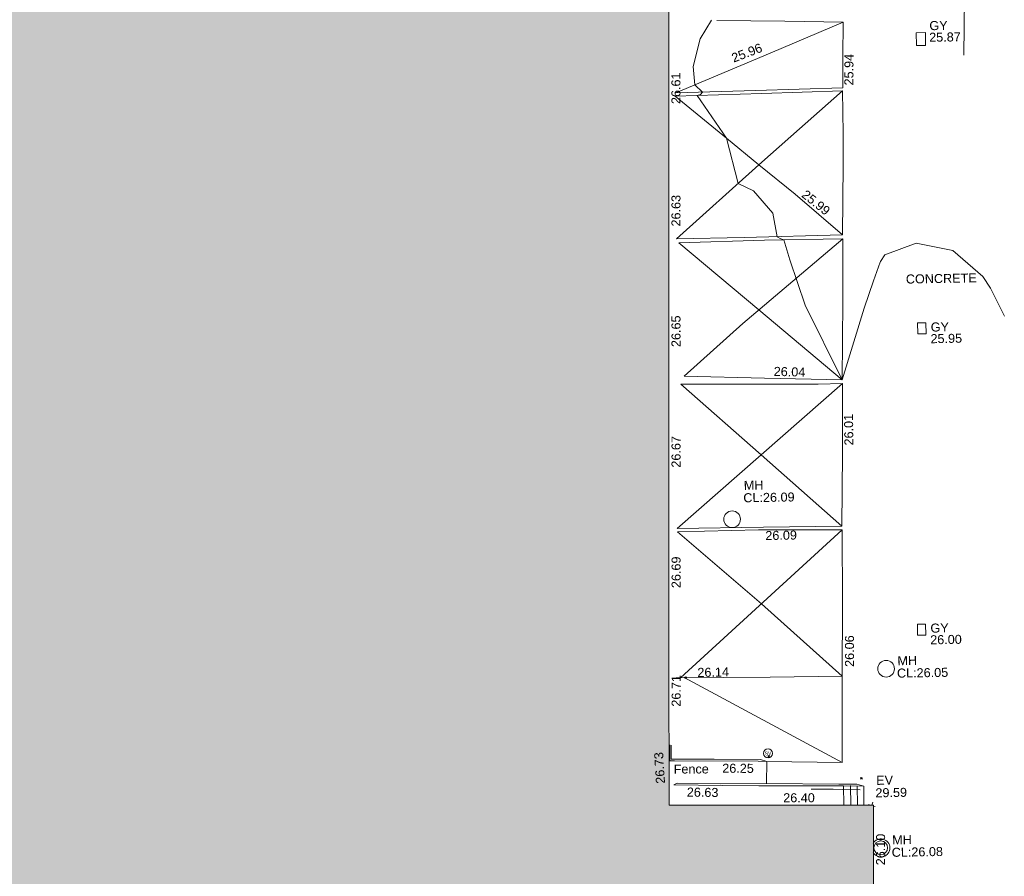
# Model space of a CAD drawing. Header units: millimetres. Extents: x -287732 to 520720, y -103372 to 287754.
# Tile 164 of 256: x -149992 to -109149, y 118755 to 154294. Entities that reach past the tile are written whole.
import ezdxf

# ---------------------------------------------------------------- set-up
doc = ezdxf.new("R2010")
doc.units = ezdxf.units.MM
doc.linetypes.add('IMPORT-UG_ELEC_STREET LIGHTING_QLB2 _2_', pattern=[2700, 1500, -300, 0, -250, 150, -300, 0, -200])
for name, color, linetype, lineweight, true_color in [('00_TOPO_EAVE', 7, 'Continuous', 9, 0x666666), ('00_TOPO_ROAD_MARKING_WHITE_CONTINUOUS', 7, 'Continuous', 9, 0x999999), ('00_TOPO_ROAD_MARKING_YELLOW_CONTINUOUS', 40, 'Continuous', 9, 0xffbf00), ('00_TOPO_SERV_GULLY', 7, 'Continuous', 9, 0x5252a5), ('00_TOPO_SERV_MH', 7, 'Continuous', 9, 0x666666), ('00_TOPO_SERV_STOP_VALVE', 7, 'Continuous', 9, 0x666666), ('00_TOPO_STEPS', 7, 'Continuous', 9, 0x666666), ('00_UAV_BUILDING_OUTLINE', 5, 'Continuous', 9, 0x0000ff), ('00_UAV_FENCE', 7, 'Continuous', 9, 0x264c2f), ('00_UAV_WALL_RETAINING', 7, 'Continuous', 9, 0x7c00a5), ('01_DTM_CONTOUR_MNR', 7, 'Continuous', 9, 0xa5a552), ('12333-PUM-2D-U-0001-C01 - Rev2_REVIT IMPORT_dwg', 7, 'Continuous', 9, 0x767676), ('A_RHA_Line', 7, 'Continuous', 9, 0x00a600), ('PUM-UNIDENTIFIED UTILITIES-MH', 7, 'Continuous', 9, 0x52a500)]:
    doc.layers.add(name, color=color, linetype=linetype, lineweight=lineweight, true_color=true_color)
for name, color, linetype, lineweight in [('00_TOPO_HAND_RAIL', 7, 'Continuous', 9), ('00_TOPO_SURVEY_TEXT', 7, 'Continuous', 9), ('00_UAV_SURFACE', 7, 'Continuous', 9), ('A_RHA_Detail', 7, 'Continuous', 9), ('GEN-TEXT', 7, 'Continuous', 9)]:
    doc.layers.add(name, color=color, linetype=linetype, lineweight=lineweight)
doc.styles.add('Swis721 Lt BT', font='swissl.ttf', dxfattribs={"height": 400})
doc.styles.add('Swis721 Lt BT_2', font='swissl.ttf', dxfattribs={"height": 375})

# ---------------------------------------------------------------- blocks, each defined once
blk = doc.blocks.new('12333-PUM-2D-U-0001-C01 - Rev2_REVIT IMPORT_dwg_MSL_Eaves_SYM_1-V27-Site Location Plan Proposed')
at = {"layer": '00_TOPO_EAVE', "color": 254, "true_color": 0xcccccc}
for p, q in [((-133, 43), (-357, 116)), ((13, 41), (116, 357)), ((357, -116), (181, -59))]:
    blk.add_line(p, q, dxfattribs=at)
blk = doc.blocks.new('12333-PUM-2D-U-0001-C01 - Rev2_REVIT IMPORT_dwg_MSL_Sluice_Valve_SYM-2077186-Site Location Plan Proposed')
at = {"layer": '00_TOPO_SERV_STOP_VALVE', "color": 254, "true_color": 0xcccccc}
blk.add_circle((0, 0), 500, dxfattribs=at)
at = {"layer": '00_TOPO_SERV_STOP_VALVE', "insert": (0, 199), "char_height": 400, "width": 785.11, "attachment_point": 2, "line_spacing_factor": 1.005062, "style": 'Swis721 Lt BT'}
blk.add_mtext('SV', dxfattribs=at)
blk = doc.blocks.new('12333-PUM-2D-U-0001-C01 - Rev2_REVIT IMPORT_dwg_MGS62954_T2_Galway_ITM_3d_Rev1-2077680-Site Location Plan Proposed')
at = {"layer": '00_TOPO_HAND_RAIL', "color": 254, "true_color": 0xcccccc, "flags": 128}
blk.add_lwpolyline([(533788985, 725679760), (533788246, 725679784), (533787871, 725679796), (533786953, 725679813)], dxfattribs=at)
at = {"layer": '00_TOPO_ROAD_MARKING_WHITE_CONTINUOUS', "color": 254, "true_color": 0xcccccc, "flags": 128}
blk.add_lwpolyline([(533794080, 725725669), (533794050, 725722620), (533794030, 725721870), (533794000, 725719800), (533793980, 725718610), (533793920, 725715720), (533793880, 725712540), (533793820, 725710160)], dxfattribs=at)
at = {"layer": '00_TOPO_ROAD_MARKING_YELLOW_CONTINUOUS', "color": 254, "true_color": 0xcccccc}
for p, q in [((533781820, 725708660), (533783910, 725706890)), ((533781620, 725684538), (533788430, 725690550)), ((533781765, 725684536), (533788260, 725680900))]:
    blk.add_line(p, q, dxfattribs=at)
at = {"layer": '00_TOPO_ROAD_MARKING_YELLOW_CONTINUOUS', "color": 254, "true_color": 0xcccccc, "flags": 128}
for points in [[(533783600, 725711770), (533786420, 725711700), (533788840, 725711610), (533788800, 725710180), (533788770, 725708890), (533785150, 725708840), (533781850, 725708800)], [(533781850, 725708800), (533785790, 725710380), (533788840, 725711610)], [(533781770, 725702740), (533784580, 725702750), (533788650, 725702790), (533788730, 725705700), (533788750, 725707000), (533788760, 725708770)], [(533786580, 725706910), (533788760, 725708770), (533785410, 725708710), (533781820, 725708660)], [(533786580, 725706910), (533785230, 725705750), (533781770, 725702740)], [(533783910, 725706890), (533785230, 725705750), (533786720, 725704510), (533788650, 725702790)], [(533781860, 725702580), (533785410, 725702630), (533788660, 725702630), (533788620, 725700040), (533788530, 725696770), (533785310, 725696900), (533781980, 725697040)], [(533781860, 725702580), (533785128, 725699744), (533788530, 725696770)], [(533788660, 725702630), (533784450, 725699190), (533781980, 725697040)], [(533781835, 725696712), (533787530, 725696620), (533788540, 725696630), (533788500, 725693720), (533788420, 725690700), (533785170, 725690720), (533781590, 725690730)], [(533781590, 725690730), (533785120, 725693730), (533788540, 725696630)], [(533781835, 725696712), (533785120, 725693730), (533788420, 725690700)], [(533781430, 725684540), (533785330, 725684490), (533788320, 725684480), (533788380, 725687490), (533788430, 725690550), (533784960, 725690610), (533781590, 725690590)], [(533785140, 725681000), (533788260, 725680900), (533788320, 725684480), (533785025, 725687544), (533781590, 725690590)]]:
    blk.add_lwpolyline(points, dxfattribs=at)
at = {"layer": '00_TOPO_SERV_GULLY', "color": 254, "true_color": 0xcccccc}
for p, q in [((533791859, 725711122), (533791859, 725710588)), ((533791859, 725711122), (533792240, 725711122)), ((533792240, 725710588), (533792240, 725711122)), ((533791859, 725710588), (533792240, 725710588)), ((533791706, 725698625), (533791706, 725699082)), ((533791706, 725699082), (533792049, 725699082)), ((533792049, 725699082), (533792049, 725698625)), ((533791706, 725698625), (533792049, 725698625)), ((533791478, 725686128), (533791478, 725686585)), ((533791478, 725686585), (533791820, 725686585)), ((533791820, 725686585), (533791820, 725686128)), ((533791478, 725686128), (533791820, 725686128))]:
    blk.add_line(p, q, dxfattribs=at)
at = {"layer": '00_TOPO_SERV_MH', "color": 254, "true_color": 0xcccccc}
for centre in [(533783870, 725691070), (533790150, 725684761)]:
    blk.add_circle(centre, 346, dxfattribs=at)
for start, end in [(0, 149.442), (209.0962, 0)]:
    blk.add_arc((533789802, 725677332), 373, start, end, dxfattribs=at)
at = {"layer": '00_TOPO_STEPS', "color": 254, "true_color": 0xcccccc}
for p, q in [((533788581, 725679937), (533788581, 725679127)), ((533788861, 725679921), (533788863, 725679122))]:
    blk.add_line(p, q, dxfattribs=at)
at = {"layer": '00_TOPO_STEPS', "color": 254, "true_color": 0xcccccc, "flags": 128}
blk.add_lwpolyline([(533789126, 725679118), (533789133, 725679910), (533788293, 725679932), (533788298, 725679132)], dxfattribs=at)
at = {"layer": '00_UAV_FENCE', "color": 254, "true_color": 0xcccccc}
blk.add_line((533784779, 725681016), (533781307, 725681095), dxfattribs=at)
at = {"layer": '00_UAV_SURFACE', "color": 254, "true_color": 0xcccccc}
blk.add_line((533785102, 725680092), (533785140, 725681000), dxfattribs=at)
at = {"layer": '00_UAV_WALL_RETAINING', "color": 254, "true_color": 0xcccccc}
blk.add_line((533784779, 725681016), (533785140, 725681000), dxfattribs=at)
at = {"layer": '00_UAV_WALL_RETAINING', "color": 254, "true_color": 0xcccccc, "flags": 128}
for points in [[(533781121, 725681754), (533781112, 725681096), (533781307, 725681095)], [(533785140, 725681000), (533784875, 725681080), (533782952, 725681130), (533781167, 725681159), (533781172, 725681751)], [(533781254, 725680103), (533781393, 725680161), (533783214, 725680107), (533785102, 725680092)], [(533788293, 725679932), (533784786, 725679990), (533783295, 725680037), (533781254, 725680103)], [(533785102, 725680092), (533788098, 725680013), (533788853, 725679994), (533789133, 725679910)]]:
    blk.add_lwpolyline(points, dxfattribs=at)
at = {"layer": '01_DTM_CONTOUR_MNR', "color": 254, "true_color": 0xcccccc, "flags": 128}
blk.add_lwpolyline([(533783376, 725711794), (533782898, 725711024), (533782577, 725709879), (533782640, 725709120), (533782950, 725708810), (533782860, 725708716), (533782720, 725708670), (533783910, 725706890), (533784370, 725705000), (533784997, 725704674), (533785786, 725703742), (533785940, 725702760), (533786100, 725702664), (533786220, 725702630), (533786448, 725701793), (533787057, 725699906), (533788530, 725696770), (533789494, 725699739), (533789901, 725700861), (533790196, 725701634), (533790207, 725701661), (533790392, 725701925), (533791704, 725702393), (533793218, 725702054), (533794446, 725700966), (533794758, 725700468), (533795310, 725699300)], dxfattribs=at)
at = {"xscale": 0.375, "yscale": 0.375, "zscale": 0.375}
for name, p in [('12333-PUM-2D-U-0001-C01 - Rev2_REVIT IMPORT_dwg_MSL_Sluice_Valve_SYM-2077186-Site Location Plan Proposed', (533785191, 725681334)), ('12333-PUM-2D-U-0001-C01 - Rev2_REVIT IMPORT_dwg_MSL_Eaves_SYM_1-V27-Site Location Plan Proposed', (533789454, 725679097))]:
    blk.add_blockref(name, p, dxfattribs=at)
at = {"layer": '00_TOPO_EAVE', "char_height": 375, "attachment_point": 1, "line_spacing_factor": 1.005062, "style": 'Swis721 Lt BT_2'}
for s, insert, width in [('EV', (533789657, 725680324), 736.08), ('29.59', (533789615, 725679808), 1495.9)]:
    blk.add_mtext(s, dxfattribs=dict(at, insert=insert, width=width))
at = {"layer": '00_TOPO_ROAD_MARKING_YELLOW_CONTINUOUS', "color": 251, "true_color": 0x666666, "char_height": 375, "width": 1495.9, "attachment_point": 1, "line_spacing_factor": 1.005062, "style": 'Swis721 Lt BT_2'}
for s, insert, rotation in [('25.96', (533784138, 725710363), 20.0081), ('25.94', (533788837, 725708986), 88.7056), ('25.99', (533787191, 725704711), 320.3879), ('26.04', (533785711, 725697365), 357.565), ('26.01', (533788582, 725694047), 90), ('26.06', (533788444, 725684866), 89.0472)]:
    blk.add_mtext(s, dxfattribs=dict(at, insert=insert, rotation=rotation))
for s, insert in [('26.09', (533785235, 725690559)), ('26.14', (533782318, 725684930))]:
    blk.add_mtext(s, dxfattribs=dict(at, insert=insert))
at = {"layer": '00_TOPO_SERV_GULLY', "color": 251, "true_color": 0x666666, "char_height": 375, "attachment_point": 1, "line_spacing_factor": 1.005062, "style": 'Swis721 Lt BT_2'}
for s, insert, width in [('GY', (533792408, 725711591), 821.56), ('25.87', (533792391, 725711108), 1495.9), ('GY', (533792246, 725699088), 821.56), ('25.95', (533792229, 725698605), 1495.9), ('GY', (533792015, 725686598), 821.56), ('26.00', (533791997, 725686115), 1495.9)]:
    blk.add_mtext(s, dxfattribs=dict(at, insert=insert, width=width))
at = {"layer": '00_TOPO_SERV_MH', "char_height": 375, "attachment_point": 1, "line_spacing_factor": 1.005062, "style": 'Swis721 Lt BT_2'}
for s, insert, width in [('MH', (533784378, 725692656), 949.78), ('CL:26.09', (533784350, 725692141), 2440.93), ('MH', (533790623, 725685271), 949.78), ('CL:26.05', (533790595, 725684756), 2440.93), ('MH', (533790275, 725677841), 949.78), ('CL:26.08', (533790247, 725677327), 2440.93)]:
    blk.add_mtext(s, dxfattribs=dict(at, insert=insert, width=width))
at = {"layer": '00_TOPO_SURVEY_TEXT', "color": 251, "true_color": 0x666666, "insert": (533791249, 725701096), "char_height": 375, "width": 3286.24, "attachment_point": 1, "line_spacing_factor": 1.005062, "style": 'Swis721 Lt BT_2'}
blk.add_mtext('CONCRETE', dxfattribs=at)
at = {"layer": '00_UAV_BUILDING_OUTLINE', "color": 251, "true_color": 0x666666, "char_height": 375, "width": 1495.9, "attachment_point": 1, "line_spacing_factor": 1.005062, "style": 'Swis721 Lt BT_2'}
for s, insert, rotation in [('26.61', (533781651, 725708339), 89.0222), ('26.63', (533781565, 725703259), 89.0222), ('26.65', (533781479, 725698259), 89.0222), ('26.67', (533781394, 725693256), 89.0222), ('26.69', (533781309, 725688259), 89.0222), ('26.71', (533781225, 725683342), 89.0222), ('26.73', (533780522, 725680146), 92.5765), ('26.40', (533785790, 725679670), 359.0222), ('26.10', (533789589, 725676614), 89.0222)]:
    blk.add_mtext(s, dxfattribs=dict(at, insert=insert, rotation=rotation))
at = {"layer": '00_UAV_FENCE', "color": 251, "true_color": 0x666666, "char_height": 375, "attachment_point": 1, "line_spacing_factor": 1.005062, "style": 'Swis721 Lt BT_2'}
for s, insert, width, rotation in [('Fence', (533781267, 725680938), 1681.11, 359.3153), ('26.25', (533783284, 725680940), 1495.9, 358.6965)]:
    blk.add_mtext(s, dxfattribs=dict(at, insert=insert, width=width, rotation=rotation))
at = {"layer": '00_UAV_WALL_RETAINING', "color": 251, "true_color": 0x666666, "insert": (533781800, 725679976), "char_height": 375, "width": 1495.9, "attachment_point": 1, "rotation": 358.1675, "line_spacing_factor": 1.005062, "style": 'Swis721 Lt BT_2'}
blk.add_mtext('26.63', dxfattribs=at)
blk = doc.blocks.new('12333-PUM-2D-U-0001-C01 - Rev2_REVIT IMPORT_dwg-1620468-Site Location Plan Proposed')
at = {"layer": 'GEN-TEXT', "color": 253, "true_color": 0xaaaaaa}
for p, q in [((140709, 68645), (140780, 68716)), ((140780, 68645), (140709, 68716)), ((144103, 65316), (144174, 65386)), ((144174, 65316), (144103, 65386)), ((147932, 64343), (148003, 64414)), ((148003, 64343), (147932, 64414))]:
    blk.add_line(p, q, dxfattribs=at)
at = {"layer": 'PUM-UNIDENTIFIED UTILITIES-MH', "color": 9, "true_color": 0xc5e1aa}
blk.add_circle((148717, 61483), 282, dxfattribs=at)
blk.add_blockref('12333-PUM-2D-U-0001-C01 - Rev2_REVIT IMPORT_dwg_MGS62954_T2_Galway_ITM_3d_Rev1-2077680-Site Location Plan Proposed', (-533641080, -725615854))

msp = doc.modelspace()

# ---------------------------------------------------------------- hatches: boundary and pattern name
at = {"layer": 'A_RHA_Detail', "true_color": 0xc0c0c0}
h = msp.add_hatch(color=9, dxfattribs=at)
h.paths.add_polyline_path([(-80881, -68503), (-80401, -68483), (-80401, -62985), (-24475, -63009), (-24456, -50840), (-36623, -50832), (-36623, -44229), (-50959, -44218), (-50959, -42574), (-54564, -42571), (-54566, -45054), (-92409, -45027), (-92412, -49202), (-100062, -49202), (-100052, -64853), (-86121, -64853), (-86092, -62958), (-84861, -62958), (-84855, -68240), (-80871, -68240)])
h.paths.add_polyline_path([(-137239, -68462), (-132720, -68433), (-132847, -62850), (-130455, -62917), (-130498, -61356), (-117581, -61423), (-117492, -49184), (-125137, -49178), (-125134, -45033), (-163007, -45006), (-163007, -44090), (-163124, -44090), (-163123, -42384), (-166564, -42384), (-166565, -44044), (-193158, -44025), (-193195, -62864), (-137270, -62917), (-137254, -65680)])
h.paths.add_polyline_path([(120311, -32334), (120312, -31611), (133451, -31638), (133469, -19718), (121296, -19692), (121320, -8191), (112277, -8172), (112263, -14811), (78286, -14740), (78293, -8167), (75242, -8161), (69356, -8153), (69354, -9157), (68373, -9155), (68373, -13706), (69334, -13708), (69325, -16250), (66623, -16250), (66620, -17995), (65989, -17995), (65985, -19731), (57152, -19712), (57127, -31560), (70278, -31587), (70278, -32272), (78264, -32285), (78267, -31020), (112336, -31091), (112336, -32318), (119781, -32333)])
h.paths.add_polyline_path([(7504, -1791), (15482, -674), (15484, 148), (56188, 206), (56156, 14338), (18017, 14236), (17968, 34313), (21727, 34324), (21709, 40608), (18010, 40608), (17996, 45484), (9770, 45421), (3966, 45447), (3985, 14177), (1023, 14177), (-277, 14191), (-232, 5968), (-226, 194), (553, 183), (7478, 143), (7489, -674)])
h.paths.add_polyline_path([(77756, 53), (77730, 1700), (94464, 1660), (94606, 17991), (88810, 18015), (88800, 14437), (69414, 14458), (69377, 100), (75242, 67)])
h.paths.add_polyline_path([(61252, 46454), (105775, 46473), (105768, 61853), (92285, 61853), (92309, 65784), (96107, 65768), (96060, 75209), (101085, 75072), (104988, 74765), (108404, 74364), (112009, 73787), (115645, 73050), (116891, 72762), (120209, 71893), (120865, 71704), (124136, 70670), (127436, 69481), (127820, 69395), (128274, 69332), (128732, 69307), (129190, 69320), (129645, 69372), (130095, 69461), (130535, 69588), (130963, 69751), (131376, 69950), (131771, 70182), (132163, 70461), (132496, 70742), (132821, 71065), (133117, 71414), (133384, 71787), (133617, 72179), (133817, 72591), (133983, 73018), (134112, 73458), (134204, 73907), (134258, 74362), (134273, 74820), (134251, 75277), (134190, 75731), (134091, 76179), (133955, 76617), (133783, 77041), (133576, 77450), (133336, 77840), (133064, 78209), (132762, 78554), (132432, 78872), (132077, 79161), (131698, 79420), (131300, 79646), (131094, 79746), (132146, 83110), (122788, 86283), (121604, 82800), (117096, 83871), (116842, 83526), (116121, 91222), (110238, 91274), (110194, 90435), (104988, 90486), (104973, 94310), (103746, 94310), (103840, 122852), (96365, 122932), (96350, 123952), (104556, 123902), (104607, 120249), (125503, 120134), (125662, 137657), (114480, 137699), (114382, 129150), (104644, 129188), (104578, 126217), (101184, 126159), (101265, 135959), (89967, 135989), (89928, 125824), (93631, 125841), (93581, 122932), (88697, 122905), (88679, 95739), (86378, 95739), (86378, 96178), (83280, 96201), (83274, 95736), (70170, 95733), (70166, 96272), (66675, 96257), (66655, 95756), (65785, 95756), (65888, 117471), (53473, 117488), (53434, 98570), (40649, 98570), (40610, 94406), (38854, 94410), (38849, 89464), (40612, 89518), (40665, 86258), (38372, 86306), (38370, 76901), (50938, 76944), (50923, 74599), (56485, 74589), (56485, 75195), (92465, 75233), (92646, 71767), (89811, 69363), (85313, 69361), (85313, 66907), (75210, 66903), (75210, 63816), (70819, 63816), (70819, 64253), (69457, 64253), (69456, 66902), (61303, 66899), (61305, 63970), (70500, 63970), (70500, 61853), (61246, 61849), (61252, 46656)])
h.paths.add_polyline_path([(-17153, 48569), (-17153, 60770), (-29363, 60775), (-29363, 67399), (-43507, 67405), (-43489, 69093), (-45766, 69109), (-45794, 67405), (-47272, 67404), (-47272, 66455), (-86005, 66469), (-86007, 60522), (-92663, 60522), (-92665, 50184), (-79752, 50180), (-79752, 48591), (-17158, 48569)])
h.paths.add_polyline_path([(-201056, 48629), (-138378, 48635), (-138378, 50133), (-125468, 50134), (-125469, 60566), (-132187, 60566), (-132187, 66533), (-170643, 66806), (-170643, 67739), (-200340, 67489), (-200349, 60828), (-201058, 60828), (-201057, 51102)])
h.paths.add_polyline_path([(-240052, 54769), (-239444, 54811), (-239187, 54842), (-238765, 54941), (-238382, 55122), (-237990, 55355), (-237269, 55936), (-237032, 56226), (-236793, 56569), (-236555, 57004), (-236433, 57267), (-236300, 57753), (-236251, 58017), (-236236, 58516), (-236233, 58988), (-236214, 59823), (-236364, 59821), (-236634, 60698), (-236392, 61432), (-236225, 61435), (-236202, 62638), (-232564, 62639), (-232564, 63049), (-232732, 63049), (-232860, 63458), (-232732, 63914), (-232561, 63914), (-232515, 70598), (-240629, 70599), (-240630, 72351), (-246413, 72347), (-246413, 70616), (-254450, 70619), (-254455, 70754), (-254470, 73192), (-263883, 73268), (-263902, 68261), (-263715, 68260), (-263553, 67820), (-263719, 67392), (-263914, 67392), (-263957, 58634), (-260181, 58611), (-260192, 56354), (-257185, 56339), (-257213, 57093), (-257339, 57093), (-257471, 57532), (-257339, 58062), (-257203, 58064), (-257174, 58599), (-256478, 58575), (-256478, 58789), (-256013, 58912), (-255397, 58781), (-255397, 58596), (-243810, 58586), (-243805, 58352), (-243741, 57885), (-243619, 57422), (-243424, 56944), (-243247, 56608), (-243003, 56250), (-242732, 55933), (-242372, 55603), (-242141, 55425), (-241805, 55217), (-241529, 55077), (-241101, 54917), (-240836, 54841), (-240453, 54789), (-240219, 54777)])
h.paths.add_polyline_path([(40277, 59895), (40329, 69197), (36589, 69218), (36619, 74674), (32264, 74687), (32233, 69156), (11917, 69270), (11967, 78219), (29088, 78123), (29143, 88141), (15719, 88216), (15733, 90590), (4594, 90652), (4525, 78265), (10097, 78234), (10077, 74773), (4548, 74804), (4466, 60107), (19126, 60025), (19140, 62528), (31739, 62457), (31725, 59943), (38370, 59906)])
h.paths.add_polyline_path([(-246083, 72334), (-246083, 72334), (-246208, 72334)])
h.paths.add_polyline_path([(-114575, 112178), (-114575, 112178), (-114707, 115802)])
h.paths.add_polyline_path([(-154700, 101760), (-114382, 101776), (-114382, 106927), (-113756, 106927), (-113758, 111847), (-114432, 111847), (-114432, 112178), (-114575, 112178), (-114579, 121707), (-123057, 121707), (-123069, 156453), (-119381, 156454), (-119381, 160166), (-115501, 160167), (-115503, 166207), (-132412, 166600), (-132412, 166666), (-135275, 166665), (-135275, 166628), (-135911, 166628), (-135911, 166352), (-152521, 166346), (-152518, 159143), (-150699, 159118), (-150759, 122561), (-151059, 122561), (-151061, 121302), (-154138, 121373), (-154138, 121865), (-154704, 121867), (-154689, 119352), (-154746, 119352), (-154746, 118722), (-160794, 118749), (-160794, 119411), (-163852, 119422), (-163855, 118762), (-167569, 118779), (-166635, 124395), (-166930, 124500), (-167569, 124708), (-168028, 124841), (-168631, 124991), (-169238, 125117), (-169850, 125220), (-170466, 125298), (-171089, 125352), (-171704, 125381), (-172325, 125386), (-172782, 125375), (-173402, 125337), (-174110, 125263), (-174634, 125190), (-175245, 125081), (-176047, 124896), (-176665, 124725), (-177045, 124609), (-177632, 124405), (-176665, 118819), (-177559, 118822), (-177662, 125263), (-176365, 126543), (-159462, 126320), (-157058, 128609), (-157061, 136153), (-158639, 137740), (-159352, 137740), (-161634, 140201), (-168728, 140257), (-171035, 137943), (-174184, 137943), (-176460, 140292), (-177342, 140292), (-177342, 140358), (-183429, 140356), (-185922, 137917), (-185922, 131757), (-186907, 131757), (-187725, 130810), (-187724, 127376), (-186481, 126305), (-186479, 122327), (-185176, 121059), (-180304, 121059), (-180304, 118802), (-193555, 118802), (-193555, 133118), (-192594, 133118), (-192594, 134201), (-192225, 134201), (-192226, 136615), (-192595, 136615), (-192595, 137734), (-193589, 137734), (-193589, 147475), (-193163, 147493), (-192766, 147531), (-192360, 147590), (-192200, 147617), (-191883, 147683), (-191569, 147762), (-191258, 147853), (-190829, 148002), (-190648, 148071), (-190350, 148198), (-190057, 148336), (-189770, 148486), (-189405, 148698), (-189133, 148873), (-188868, 149059), (-188610, 149255), (-188355, 149465), (-188080, 149714), (-187885, 149902), (-187546, 150266), (-187446, 150378), (-187241, 150629), (-187046, 150888), (-186862, 151154), (-186546, 151670), (-186524, 151707), (-163675, 151670), (-163688, 148134), (-157304, 148136), (-157304, 155760), (-157557, 155765), (-157556, 166678), (-187009, 166700), (-187013, 162054), (-188707, 162045), (-188706, 155022), (-188738, 154651), (-188799, 154283), (-188857, 154035), (-188966, 153679), (-189103, 153333), (-189266, 152998), (-189455, 152677), (-189645, 152421), (-189917, 152104), (-190213, 151809), (-190531, 151539), (-190869, 151294), (-191225, 151076), (-191598, 150887), (-192093, 150683), (-192519, 150562), (-192904, 150482), (-193187, 150441), (-193594, 150407), (-193595, 151460), (-205369, 151455), (-205354, 113350), (-207187, 113349), (-207184, 105991), (-205313, 105991), (-205311, 101770), (-175489, 101781), (-175489, 110890), (-154703, 110898), (-154700, 102692)])
h.paths.add_polyline_path([(193736, 113048), (208865, 114991), (208976, 114127), (216448, 115086), (216039, 118272), (232649, 120405), (233426, 114352), (240632, 115278), (239855, 121330), (256407, 123456), (257092, 118089), (264572, 119041), (261878, 138525), (259179, 138222), (259197, 137439), (254686, 136897), (255413, 131315), (240853, 129522), (239771, 137919), (240650, 138010), (240062, 142777), (239166, 142685), (237631, 151018), (266173, 154561), (271297, 142612), (276532, 144861), (274942, 148528), (302075, 160135), (300216, 164320), (301528, 164907), (300405, 167478), (299017, 166946), (295627, 174519), (294333, 177537), (287289, 174519), (289428, 169661), (272957, 162557), (271943, 164897), (267016, 162764), (268502, 159357), (265200, 157946), (226856, 153147), (227510, 148852), (228281, 141179), (227302, 141050), (227895, 136433), (228749, 136524), (229602, 128024), (217691, 126494), (217642, 126874), (215139, 126553), (215195, 126113), (215016, 126090), (214841, 127450), (192259, 124549), (193486, 114991)])
h.paths.add_polyline_path([(-78076, 117606), (-78076, 117610), (-78070, 129486), (-74723, 129478), (-74723, 125436), (-48016, 125380), (-47997, 135873), (-61198, 135902), (-74715, 135924), (-74724, 131865), (-78070, 131873), (-78063, 149550), (-58292, 149542), (-58292, 148946), (-37708, 148938), (-37703, 159740), (-44148, 159743), (-44148, 162961), (-49830, 162961), (-49831, 160632), (-78494, 160644), (-78494, 161615), (-78739, 161615), (-78692, 168188), (-90845, 168127), (-90963, 152687), (-89065, 152686), (-89080, 117610), (-78375, 117606)])
h.paths.add_polyline_path([(69255, 129236), (69260, 136168), (86068, 136131), (86009, 164703), (58790, 164724), (58790, 170119), (54460, 170122), (54457, 166153), (47042, 166159), (47041, 164669), (39173, 164675), (39173, 164079), (17015, 164095), (17002, 147267), (12660, 147267), (12654, 139138), (17031, 139135), (17025, 129935), (39191, 129919), (39191, 129258), (69014, 129236)])
h.paths.add_polyline_path([(39266, 139468), (33051, 139484), (33088, 153428), (39278, 153412), (39278, 152830), (43058, 152820), (43025, 140093), (39267, 140093)])
h.paths.add_polyline_path([(1980, 189123), (18699, 189180), (18678, 195254), (24349, 195273), (24335, 199551), (28830, 199566), (28798, 208816), (24335, 208806), (24334, 209113), (16812, 209088), (16807, 208844), (6772, 208809), (6797, 201489), (-8471, 201437), (-8471, 200429), (-11856, 200418), (-11824, 190892), (-7615, 190907), (-7615, 190171), (-4609, 190169), (-4608, 190917), (1973, 190939), (1977, 189837)])
h.paths.add_polyline_path([(-20506, 190640), (-20122, 206347), (-41550, 207015), (-41462, 210450), (-31391, 210152), (-31079, 223863), (-44305, 224231), (-44491, 211866), (-47510, 211943), (-47723, 203659), (-47076, 203635), (-47175, 199532), (-46801, 199520), (-46874, 195479), (-44600, 195425), (-44686, 192243), (-38074, 192136), (-38104, 191127), (-21538, 190669)])
h.paths.add_polyline_path([(16801, 195962), (9657, 196015), (9644, 199514), (11632, 199486), (11632, 203322), (16807, 203391), (16801, 195984)])
h.paths.add_polyline_path([(122085, 200536), (122088, 206386), (125211, 206386), (125211, 206646), (126203, 206646), (126203, 207041), (130401, 206979), (130444, 209883), (126203, 209946), (126203, 214624), (127365, 214624), (127365, 225380), (126160, 225380), (126207, 241475), (119483, 241496), (119479, 246182), (109944, 246175), (109953, 233033), (115001, 233033), (115000, 208653), (112026, 208653), (112024, 200539), (122025, 200536)])
h.paths.add_polyline_path([(30087, 200987), (38031, 201029), (38031, 202923), (38110, 202923), (38067, 208828), (38013, 208828), (38012, 209013), (30045, 208970), (30077, 202923)])
h.paths.add_polyline_path([(195986, 205662), (202897, 206052), (202677, 209946), (195766, 209555)])
h.paths.add_polyline_path([(-91652, 206393), (-79454, 206433), (-79629, 238246), (-68904, 238215), (-68919, 246313), (-68919, 246314), (-68757, 246313), (-68755, 246639), (-79620, 246651), (-79607, 247344), (-82155, 247318), (-82155, 247488), (-91641, 247473), (-91639, 246846), (-131470, 246641), (-131470, 250160), (-142857, 250177), (-142864, 246220), (-165119, 246272), (-165040, 253908), (-178677, 253930), (-178700, 238177), (-138599, 238209), (-138548, 206628), (-126647, 206572), (-126667, 234826), (-124963, 234826), (-124969, 234688), (-91596, 234664), (-91651, 207156)])
h.paths.add_polyline_path([(142124, 209114), (152768, 209127), (152745, 227013), (142101, 226999), (142122, 210583)])
h.paths.add_polyline_path([(168999, 209275), (169027, 226860), (161687, 226877), (161648, 209291), (168847, 209275)])
h.paths.add_polyline_path([(49761, 218477), (49794, 223316), (41274, 223363), (41274, 223291), (32187, 223352), (32202, 225553), (20082, 225635), (20035, 218708), (31566, 218630), (31566, 218599), (49750, 218477)])
h.paths.add_polyline_path([(162362, 234154), (162367, 241590), (135261, 241631), (135249, 234198), (160249, 234157)])
h.paths.add_polyline_path([(176459, 246710), (176516, 252173), (168884, 252253), (168935, 257069), (164355, 257117), (164296, 251512), (164417, 251511), (164368, 246837), (171460, 246762)])

# ---------------------------------------------------------------- linework, layer by layer
at = {"layer": 'A_RHA_Line', "color": 7}
for p, q in [((-123069, 152205), (-123070, 156453)), ((-123067, 147205), (-123069, 152205)), ((-123065, 142205), (-123067, 147205)), ((-123063, 137205), (-123065, 142205)), ((-123061, 132205), (-123063, 137205)), ((-123059, 127205), (-123061, 132205)), ((-123057, 122205), (-123059, 127205)), ((-123057, 121704), (-123057, 122205)), ((-118570, 121706), (-123057, 121704)), ((-114579, 121707), (-118570, 121706)), ((-114579, 120709), (-114579, 121707)), ((-114577, 115709), (-114579, 120709))]:
    msp.add_line(p, q, dxfattribs=at)

# ---------------------------------------------------------------- block references
at = {"layer": '12333-PUM-2D-U-0001-C01 - Rev2_REVIT IMPORT_dwg', "color": 254, "linetype": 'IMPORT-UG_ELEC_STREET LIGHTING_QLB2 _2_', "true_color": 0xffd4d4, "rotation": 0.9999999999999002}
msp.add_blockref('12333-PUM-2D-U-0001-C01 - Rev2_REVIT IMPORT_dwg-1620468-Site Location Plan Proposed', (-261895, 55870), dxfattribs=at)

doc.saveas('drawing.dxf')
